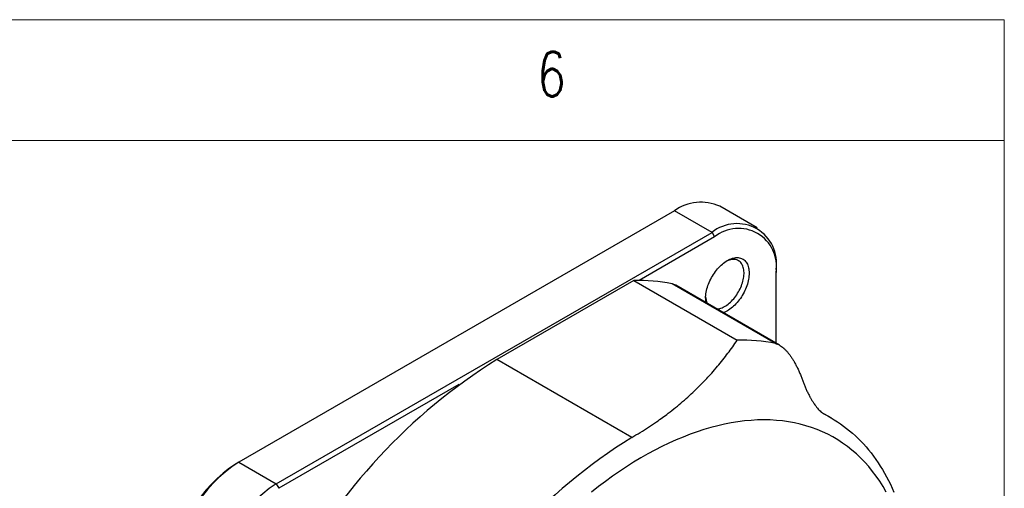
# Model space of a CAD drawing. Header units: millimetres. Extents: x 5 to 292, y 5 to 205.
# Tile 10 of 10: x 251 to 292, y 186 to 205. Entities that reach past the tile are written whole.
import ezdxf

# ---------------------------------------------------------------- set-up
doc = ezdxf.new("R2010")
doc.units = ezdxf.units.MM
doc.styles.add('SLDTEXTSTYLE0', font='TXT', dxfattribs={"width": 0.75, "bigfont": 'bigfont'})

msp = doc.modelspace()

# ---------------------------------------------------------------- linework, layer by layer
at = {"color": 7, "linetype": 'Continuous', "lineweight": 18}
for p, q in [((292, 205), (5, 205)), ((292, 77.25), (292, 205)), ((287, 200), (10, 200)), ((287, 200), (292, 200))]:
    msp.add_line(p, q, dxfattribs=at)
at = {"color": 7, "linetype": 'Continuous', "lineweight": 25}
for p, q in [((281.777, 196.377), (280.222, 197.275)), ((278.347, 197.09), (260.316, 186.68)), ((279.903, 196.191), (278.347, 197.09)), ((261.871, 185.782), (279.903, 196.191)), ((280.009, 196.008), (276.884, 194.204)), ((279.903, 196.191), (280.009, 196.008)), ((282.554, 194.66), (282.554, 194.538)), ((282.554, 191.61), (282.554, 194.538)), ((276.671, 194.203), (270.993, 190.926)), ((276.671, 194.203), (280.949, 191.734)), ((282.527, 191.594), (278.249, 194.063)), ((282.702, 191.524), (278.406, 194.005)), ((276.579, 187.701), (270.993, 190.926)), ((269.423, 189.897), (261.977, 185.599)), ((284.828, 188.518), (284.441, 188.741)), ((284.555, 188.666), (284.506, 188.694)), ((260.316, 186.68), (260.21, 186.619)), ((260.316, 186.68), (261.871, 185.782)), ((261.871, 185.782), (261.977, 185.599))]:
    msp.add_line(p, q, dxfattribs=at)
at = {"color": 7, "linetype": 'Continuous', "lineweight": 25, "flags": 128}
for points in [[(279.637, 193.466), (279.639, 193.528), (279.643, 193.591), (279.651, 193.655), (279.662, 193.72), (279.675, 193.787), (279.692, 193.854), (279.711, 193.921), (279.733, 193.989), (279.758, 194.057), (279.786, 194.124), (279.816, 194.191), (279.848, 194.257), (279.883, 194.323), (279.92, 194.387), (279.959, 194.45), (280.001, 194.511), (280.044, 194.571), (280.088, 194.628), (280.134, 194.684), (280.182, 194.737), (280.231, 194.787), (280.28, 194.835), (280.331, 194.88), (280.382, 194.922), (280.434, 194.96), (280.487, 194.996), (280.539, 195.028), (280.591, 195.056), (280.644, 195.081), (280.695, 195.102), (280.747, 195.12), (280.798, 195.133), (280.847, 195.143), (280.896, 195.149), (280.944, 195.151), (280.99, 195.149), (281.034, 195.143), (281.077, 195.133), (281.118, 195.119), (281.158, 195.101), (281.195, 195.08), (281.23, 195.055), (281.262, 195.026), (281.292, 194.994), (281.32, 194.958), (281.345, 194.919), (281.367, 194.877), (281.386, 194.832), (281.403, 194.784), (281.416, 194.733), (281.427, 194.68), (281.434, 194.625), (281.439, 194.567), (281.441, 194.507), (281.439, 194.446), (281.434, 194.383), (281.427, 194.319), (281.416, 194.253), (281.403, 194.187), (281.386, 194.12), (281.367, 194.052), (281.345, 193.985), (281.32, 193.917), (281.292, 193.85), (281.262, 193.783), (281.23, 193.716), (281.195, 193.651), (281.158, 193.587), (281.118, 193.524), (281.077, 193.462), (281.034, 193.403), (280.99, 193.345), (280.944, 193.29), (280.896, 193.237), (280.847, 193.186), (280.798, 193.139), (280.747, 193.094), (280.695, 193.052), (280.644, 193.013), (280.591, 192.978), (280.539, 192.946), (280.487, 192.917), (280.434, 192.892), (280.382, 192.871), (280.374, 192.868)], [(280.108, 193.022), (280.131, 193.024), (280.178, 193.031), (280.225, 193.041), (280.273, 193.056), (280.322, 193.074), (280.371, 193.096), (280.421, 193.122), (280.47, 193.152), (280.519, 193.185), (280.568, 193.221), (280.617, 193.26), (280.665, 193.303), (280.711, 193.348), (280.757, 193.396), (280.802, 193.447), (280.845, 193.5), (280.886, 193.555), (280.926, 193.612), (280.964, 193.671), (281, 193.731), (281.033, 193.792), (281.065, 193.854), (281.093, 193.918), (281.12, 193.981), (281.143, 194.045), (281.164, 194.109), (281.182, 194.172), (281.197, 194.236), (281.21, 194.298), (281.219, 194.359), (281.225, 194.42), (281.228, 194.478), (281.228, 194.536), (281.225, 194.591), (281.219, 194.644), (281.21, 194.695), (281.197, 194.743), (281.182, 194.789), (281.164, 194.832), (281.143, 194.871), (281.12, 194.908), (281.093, 194.941), (281.065, 194.971), (281.033, 194.997), (281, 195.02), (280.964, 195.039), (280.926, 195.053), (280.886, 195.065), (280.845, 195.072), (280.802, 195.075), (280.757, 195.074), (280.711, 195.069), (280.665, 195.061), (280.617, 195.048), (280.568, 195.031), (280.519, 195.011), (280.484, 194.994)], [(284.555, 188.666), (284.693, 188.593), (284.829, 188.517), (284.963, 188.437), (285.095, 188.354), (285.224, 188.266), (285.351, 188.175), (285.476, 188.08), (285.598, 187.982), (285.718, 187.879), (285.835, 187.773), (285.95, 187.664), (286.063, 187.55), (286.173, 187.434), (286.28, 187.313), (286.385, 187.189), (286.487, 187.062), (286.587, 186.931), (286.683, 186.797), (286.777, 186.66), (286.869, 186.519), (286.957, 186.375), (287.043, 186.228), (287.126, 186.077), (287.206, 185.923), (287.284, 185.766), (287.358, 185.606), (287.43, 185.443)], [(287.116, 185.443), (286.985, 185.67), (286.846, 185.889), (286.701, 186.099), (286.549, 186.301), (286.39, 186.495), (286.225, 186.68), (286.054, 186.856), (285.877, 187.024), (285.693, 187.182), (285.504, 187.331), (285.309, 187.472), (285.108, 187.603), (284.901, 187.725), (284.69, 187.837), (284.473, 187.94), (284.251, 188.033), (284.023, 188.116), (283.792, 188.19), (283.555, 188.254), (283.314, 188.308), (283.069, 188.353), (282.82, 188.387), (282.566, 188.412), (282.309, 188.427), (282.048, 188.432), (281.784, 188.427), (281.517, 188.412), (281.246, 188.387), (280.973, 188.352), (280.697, 188.308), (280.418, 188.253), (280.138, 188.189), (279.855, 188.115), (279.57, 188.031), (279.283, 187.938), (278.995, 187.835), (278.705, 187.723), (278.414, 187.601), (278.123, 187.47), (277.83, 187.329), (277.538, 187.18), (277.244, 187.021), (276.951, 186.854), (276.658, 186.677), (276.364, 186.492), (276.072, 186.298), (275.78, 186.096), (275.489, 185.886), (275.199, 185.667), (274.91, 185.44)]]:
    msp.add_lwpolyline(points, dxfattribs=at)
at = {"color": 7, "linetype": 'Continuous', "lineweight": 25}
for centre, radius, start, end in [((279.447, 195.538), 1.902, 65.9667, 125.3438), ((280.935, 194.918), 1.64, 350.9675, 129.0218), ((281.001, 194.787), 1.573, 350.8799, 129.1093), ((276.81, 186.809), 7.395, 78.7803, 91.0783), ((278.149, 193.558), 0.515, 60.1158, 78.8177), ((280.664, 193.461), 1.027, 179.6939, 189.8793), ((280.349, 193.557), 0.71, 182.1793, 205.35), ((281.088, 184.34), 7.395, 78.7803, 91.0783), ((283.747, 170.554), 24.035, 122.0491, 152.2444), ((289.333, 167.329), 24.035, 122.0491, 152.2444), ((263.413, 181.83), 5.754, 122.5614, 177.4386), ((263.187, 181.961), 5.528, 122.5827, 177.4173), ((264.968, 180.932), 5.754, 122.5614, 177.4386)]:
    msp.add_arc(centre, radius, start, end, dxfattribs=at)
for points, knots in [([(276.579, 187.701), (276.698, 187.771), (276.937, 187.911), (277.281, 188.13), (277.587, 188.336), (277.856, 188.527), (278.119, 188.723), (278.398, 188.942), (278.692, 189.188), (278.975, 189.439), (279.235, 189.683), (279.471, 189.918), (279.686, 190.143), (279.907, 190.387), (280.13, 190.645), (280.352, 190.917), (280.56, 191.187), (280.76, 191.459), (280.886, 191.642), (280.949, 191.734)], [0, 0, 0, 0, 0.061506, 0.123158, 0.18481, 0.231255, 0.2777, 0.33992, 0.401552, 0.464522, 0.527492, 0.581057, 0.63463, 0.688196, 0.753357, 0.814982, 0.876607, 0.938303, 1, 1, 1, 1]), ([(282.527, 191.594), (282.547, 191.589), (282.587, 191.579), (282.65, 191.553), (282.713, 191.519), (282.783, 191.473), (282.859, 191.412), (282.941, 191.333), (283.022, 191.245), (283.1, 191.147), (283.176, 191.041), (283.249, 190.93), (283.321, 190.807), (283.393, 190.674), (283.464, 190.53), (283.529, 190.383), (283.591, 190.235), (283.627, 190.134), (283.646, 190.084)], [0, 0, 0, 0, 0.046977, 0.094148, 0.141335, 0.188332, 0.250701, 0.313264, 0.375685, 0.439395, 0.503332, 0.567327, 0.631116, 0.704669, 0.778478, 0.852434, 0.926354, 1, 1, 1, 1]), ([(283.646, 190.084), (283.663, 190.037), (283.698, 189.942), (283.756, 189.8), (283.817, 189.66), (283.883, 189.523), (283.947, 189.399), (284.01, 189.288), (284.069, 189.189), (284.131, 189.094), (284.196, 189.003), (284.265, 188.915), (284.337, 188.835), (284.402, 188.772), (284.459, 188.726), (284.508, 188.691), (284.539, 188.674), (284.555, 188.666)], [0, 0, 0, 0, 0.0798398, 0.1599625, 0.2401132, 0.3201051, 0.3998349, 0.4628143, 0.5259662, 0.5890645, 0.6519706, 0.7204504, 0.7891022, 0.8575085, 0.9049792, 0.9525376, 1, 1, 1, 1])]:
    msp.add_open_spline(points, degree=3, knots=knots, dxfattribs=at)

# ---------------------------------------------------------------- texts
at = {"color": 7, "linetype": 'Continuous', "lineweight": 0, "insert": (272.667, 203.668), "char_height": 1.852, "attachment_point": 1, "style": 'SLDTEXTSTYLE0'}
msp.add_mtext('6', dxfattribs=at)

doc.saveas('drawing.dxf')
